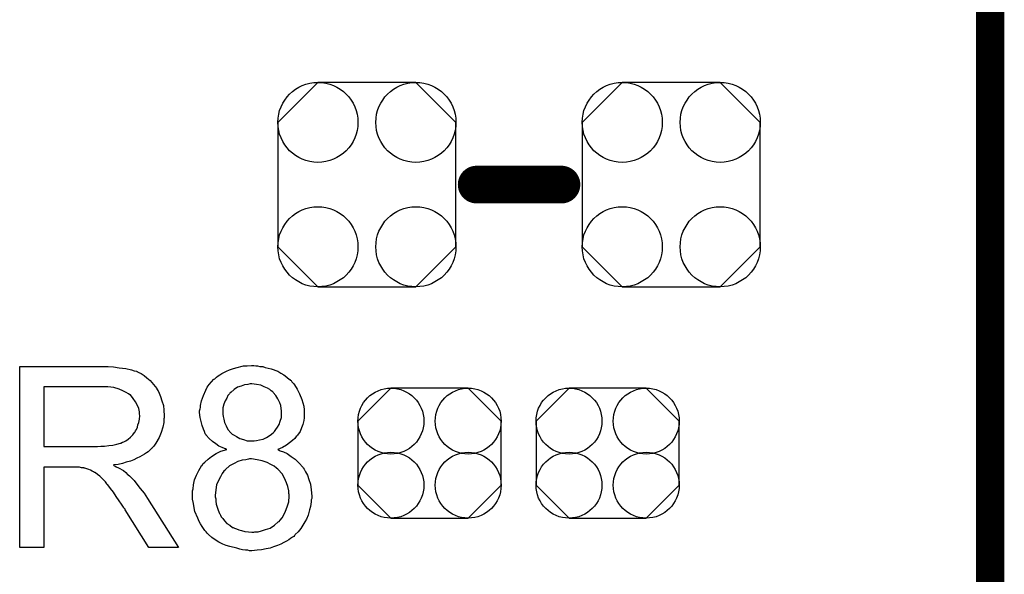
# Model space of a CAD drawing. Extents: x -0.07 to 0.95, y -0.15 to 1.37.
# Tile 15 of 16: x 0.74 to 0.95, y 0.95 to 1.06. Entities that reach past the tile are written whole.
import ezdxf

# ---------------------------------------------------------------- set-up
doc = ezdxf.new("R2010")
doc.units = 0
doc.layers.get('0').update_dxf_attribs({"linetype": 'CONTINUOUS'})
for name, color, linetype in [('gko', 6, 'CONTINUOUS'), ('gto', 2, 'CONTINUOUS'), ('gts', 1, 'CONTINUOUS')]:
    doc.layers.add(name, color=color, linetype=linetype)

# ---------------------------------------------------------------- blocks, each defined once
blk = doc.blocks.new('D33')
at = {"const_width": 0.004}
blk.add_lwpolyline([(-0.002, 0, 1), (0.002, 0, 1)], format="xyb", close=True, dxfattribs=at)
blk = doc.blocks.new('D81')
blk.add_lwpolyline([(-0.0189, 0.0132), (-0.0189, -0.0132), (-0.0104, -0.0217), (0.0104, -0.0217), (0.0189, -0.0132), (0.0189, 0.0132), (0.0104, 0.0217), (-0.0104, 0.0217)], close=True)
for centre in [(-0.0104, 0.0132), (0.0104, 0.0132), (-0.0104, -0.0132), (0.0104, -0.0132)]:
    blk.add_circle(centre, 0.0085)
blk = doc.blocks.new('D85')
blk.add_lwpolyline([(-0.0152, 0.0068), (-0.0152, -0.0068), (-0.0082, -0.0138), (0.0082, -0.0138), (0.0152, -0.0068), (0.0152, 0.0068), (0.0082, 0.0138), (-0.0082, 0.0138)], close=True)
for centre in [(-0.0082, 0.0068), (0.0082, 0.0068), (-0.0082, -0.0068), (0.0082, -0.0068)]:
    blk.add_circle(centre, 0.007)

msp = doc.modelspace()

# ---------------------------------------------------------------- linework, layer by layer
at = {"layer": 'gko', "color": 6, "const_width": 0.006}
msp.add_lwpolyline([(0.95, -0.05), (0.95, 1.2768)], dxfattribs=at)
at = {"layer": 'gto', "color": 2, "const_width": 0.008}
msp.add_lwpolyline([(0.841, 1.029), (0.859, 1.029)], dxfattribs=at)
at = {"layer": 'gto', "color": 2}
for points in [[(0.7623, 0.9904), (0.7628, 0.9904), (0.7639, 0.9903), (0.7651, 0.9901), (0.7665, 0.99), (0.7677, 0.9897), (0.7683, 0.9895), (0.7688, 0.9894), (0.7689, 0.9894), (0.7689, 0.9893), (0.7693, 0.9891), (0.7698, 0.9889), (0.7704, 0.9885), (0.771, 0.988), (0.7717, 0.9874), (0.7724, 0.9866), (0.7731, 0.9857), (0.7731, 0.9856), (0.7731, 0.9856), (0.7734, 0.9852), (0.7736, 0.9847), (0.7739, 0.984), (0.7742, 0.9831), (0.7745, 0.9821), (0.7746, 0.9811), (0.7747, 0.9799), (0.7747, 0.9799), (0.7747, 0.9797), (0.7747, 0.9795), (0.7746, 0.9793), (0.7746, 0.9789), (0.7746, 0.9785), (0.7744, 0.9775), (0.774, 0.9764), (0.7736, 0.9753), (0.7729, 0.9741), (0.7725, 0.9735), (0.772, 0.973), (0.772, 0.9729), (0.7719, 0.9729), (0.7717, 0.9727), (0.7715, 0.9725), (0.7713, 0.9723), (0.7709, 0.9721), (0.7705, 0.9718), (0.77, 0.9715), (0.7695, 0.9712), (0.7689, 0.9709), (0.7682, 0.9706), (0.7675, 0.9703), (0.7666, 0.9701), (0.7658, 0.9698), (0.7649, 0.9696), (0.7639, 0.9695), (0.764, 0.9694), (0.7642, 0.9693), (0.7645, 0.9691), (0.765, 0.9689), (0.766, 0.9683), (0.7665, 0.9679), (0.7669, 0.9675), (0.767, 0.9674), (0.7673, 0.9672), (0.7678, 0.9667), (0.7683, 0.9662), (0.7689, 0.9654), (0.7696, 0.9645), (0.7704, 0.9635), (0.7711, 0.9624), (0.7777, 0.952), (0.7714, 0.952), (0.7664, 0.96), (0.7664, 0.96), (0.7663, 0.9602), (0.7661, 0.9603), (0.766, 0.9605), (0.7656, 0.9612), (0.7651, 0.9619), (0.7645, 0.9628), (0.7639, 0.9637), (0.7633, 0.9645), (0.7627, 0.9653), (0.7626, 0.9653), (0.7625, 0.9655), (0.7622, 0.9659), (0.7618, 0.9663), (0.761, 0.9671), (0.7605, 0.9675), (0.7601, 0.9678), (0.76, 0.9679), (0.7599, 0.9679), (0.7597, 0.968), (0.7594, 0.9682), (0.759, 0.9684), (0.7587, 0.9685), (0.7578, 0.9688), (0.7577, 0.9688), (0.7576, 0.9689), (0.7574, 0.9689), (0.7571, 0.9689), (0.7567, 0.969), (0.7563, 0.969), (0.7557, 0.969), (0.7491, 0.969), (0.7491, 0.952), (0.744, 0.952), (0.744, 0.9904), (0.7618, 0.9904), (0.7623, 0.9904)], [(0.7941, 0.9905), (0.7945, 0.9905), (0.795, 0.9904), (0.7956, 0.9904), (0.7961, 0.9902), (0.7974, 0.9899), (0.7988, 0.9894), (0.7994, 0.989), (0.8001, 0.9886), (0.8007, 0.9881), (0.8013, 0.9876), (0.8014, 0.9876), (0.8014, 0.9875), (0.8016, 0.9874), (0.8018, 0.9871), (0.8021, 0.9868), (0.8023, 0.9865), (0.8029, 0.9856), (0.8034, 0.9846), (0.8039, 0.9834), (0.8043, 0.982), (0.8044, 0.9812), (0.8044, 0.9805), (0.8044, 0.9804), (0.8044, 0.9804), (0.8044, 0.98), (0.8044, 0.9795), (0.8043, 0.9789), (0.8041, 0.9781), (0.8038, 0.9774), (0.8035, 0.9766), (0.803, 0.9758), (0.8029, 0.9757), (0.8027, 0.9755), (0.8024, 0.9751), (0.8019, 0.9747), (0.8013, 0.9742), (0.8006, 0.9737), (0.7998, 0.9732), (0.7988, 0.9728), (0.7988, 0.9728), (0.7989, 0.9727), (0.7991, 0.9726), (0.7993, 0.9725), (0.8, 0.9723), (0.8008, 0.9719), (0.8016, 0.9713), (0.8025, 0.9707), (0.8033, 0.9699), (0.8041, 0.969), (0.8041, 0.969), (0.8042, 0.9689), (0.8044, 0.9686), (0.8047, 0.968), (0.8051, 0.9673), (0.8054, 0.9664), (0.8057, 0.9654), (0.8059, 0.9642), (0.806, 0.9629), (0.806, 0.9629), (0.806, 0.9627), (0.806, 0.9624), (0.8059, 0.9621), (0.8059, 0.9617), (0.8058, 0.9612), (0.8057, 0.9607), (0.8055, 0.96), (0.8052, 0.9588), (0.8049, 0.958), (0.8045, 0.9574), (0.8041, 0.9567), (0.8037, 0.956), (0.8031, 0.9553), (0.8025, 0.9547), (0.8024, 0.9546), (0.8023, 0.9545), (0.8022, 0.9543), (0.8019, 0.9542), (0.8015, 0.9539), (0.8011, 0.9536), (0.8006, 0.9533), (0.8001, 0.953), (0.7994, 0.9527), (0.7987, 0.9524), (0.7979, 0.9521), (0.7972, 0.9518), (0.7963, 0.9517), (0.7953, 0.9515), (0.7944, 0.9514), (0.7933, 0.9513), (0.7928, 0.9513), (0.7924, 0.9514), (0.7919, 0.9514), (0.7913, 0.9515), (0.7907, 0.9516), (0.7901, 0.9518), (0.7886, 0.9522), (0.7878, 0.9524), (0.7871, 0.9527), (0.7863, 0.9531), (0.7855, 0.9536), (0.7848, 0.9541), (0.7841, 0.9547), (0.7841, 0.9547), (0.784, 0.9548), (0.7838, 0.955), (0.7836, 0.9553), (0.7833, 0.9556), (0.783, 0.956), (0.7827, 0.9564), (0.7824, 0.957), (0.7821, 0.9575), (0.7818, 0.9582), (0.7812, 0.9596), (0.781, 0.9604), (0.7809, 0.9613), (0.7807, 0.9622), (0.7807, 0.963), (0.7807, 0.9631), (0.7807, 0.9632), (0.7807, 0.9634), (0.7807, 0.9637), (0.7807, 0.964), (0.7808, 0.9644), (0.7809, 0.9653), (0.7811, 0.9663), (0.7815, 0.9673), (0.782, 0.9683), (0.7826, 0.9693), (0.7826, 0.9694), (0.7827, 0.9694), (0.7829, 0.9697), (0.7833, 0.9701), (0.784, 0.9707), (0.7847, 0.9713), (0.7857, 0.9719), (0.7867, 0.9724), (0.788, 0.9728), (0.788, 0.9728), (0.7879, 0.9728), (0.7877, 0.9729), (0.7875, 0.973), (0.787, 0.9732), (0.7863, 0.9735), (0.7856, 0.974), (0.7849, 0.9745), (0.7842, 0.9751), (0.7836, 0.9758), (0.7836, 0.9759), (0.7834, 0.9761), (0.7832, 0.9766), (0.783, 0.9771), (0.7827, 0.9779), (0.7825, 0.9787), (0.7823, 0.9796), (0.7822, 0.9806), (0.7822, 0.9807), (0.7822, 0.9808), (0.7822, 0.981), (0.7823, 0.9814), (0.7824, 0.9817), (0.7824, 0.9821), (0.7826, 0.9831), (0.783, 0.9842), (0.7835, 0.9854), (0.7838, 0.986), (0.7842, 0.9866), (0.7847, 0.9871), (0.7852, 0.9877), (0.7853, 0.9877), (0.7854, 0.9878), (0.7856, 0.988), (0.7858, 0.9881), (0.7861, 0.9884), (0.7865, 0.9886), (0.7869, 0.9889), (0.7873, 0.9891), (0.7879, 0.9894), (0.7885, 0.9897), (0.7892, 0.9899), (0.7899, 0.9901), (0.7915, 0.9905), (0.7923, 0.9905), (0.7932, 0.9906), (0.7937, 0.9906), (0.7941, 0.9905)], [(0.7933, 0.9867), (0.7929, 0.9867), (0.7924, 0.9866), (0.7917, 0.9865), (0.791, 0.9862), (0.7902, 0.986), (0.7895, 0.9855), (0.7888, 0.9849), (0.7887, 0.9849), (0.7885, 0.9846), (0.7882, 0.9842), (0.788, 0.9837), (0.7876, 0.9831), (0.7873, 0.9824), (0.7871, 0.9816), (0.7871, 0.9807), (0.7871, 0.9807), (0.7871, 0.9806), (0.7871, 0.9803), (0.7872, 0.9798), (0.7873, 0.9792), (0.7875, 0.9785), (0.7878, 0.9778), (0.7882, 0.977), (0.7888, 0.9763), (0.7888, 0.9763), (0.7891, 0.976), (0.7895, 0.9758), (0.79, 0.9755), (0.7907, 0.9751), (0.7915, 0.9749), (0.7923, 0.9746), (0.7933, 0.9746), (0.7935, 0.9746), (0.7938, 0.9746), (0.7943, 0.9747), (0.7949, 0.9748), (0.7957, 0.975), (0.7964, 0.9753), (0.7972, 0.9758), (0.7978, 0.9763), (0.7979, 0.9764), (0.7981, 0.9766), (0.7984, 0.977), (0.7987, 0.9775), (0.7991, 0.9781), (0.7993, 0.9788), (0.7996, 0.9796), (0.7996, 0.9805), (0.7996, 0.9806), (0.7996, 0.9806), (0.7996, 0.981), (0.7995, 0.9815), (0.7994, 0.9821), (0.7992, 0.9827), (0.7988, 0.9835), (0.7984, 0.9842), (0.7978, 0.9849), (0.7977, 0.985), (0.7974, 0.9852), (0.7971, 0.9855), (0.7966, 0.9858), (0.7959, 0.9861), (0.7952, 0.9864), (0.7943, 0.9866), (0.7933, 0.9867)], [(0.7612, 0.9861), (0.7491, 0.9861), (0.7491, 0.9734), (0.7605, 0.9734), (0.7612, 0.9735), (0.762, 0.9735), (0.7629, 0.9736), (0.7638, 0.9737), (0.7646, 0.9739), (0.7654, 0.9741), (0.7655, 0.9741), (0.7658, 0.9743), (0.7661, 0.9744), (0.7665, 0.9746), (0.767, 0.975), (0.7675, 0.9754), (0.768, 0.9759), (0.7684, 0.9764), (0.7685, 0.9765), (0.7686, 0.9767), (0.7688, 0.977), (0.769, 0.9775), (0.7691, 0.978), (0.7693, 0.9785), (0.7694, 0.9792), (0.7695, 0.9799), (0.7695, 0.9799), (0.7695, 0.98), (0.7694, 0.9803), (0.7694, 0.9808), (0.7693, 0.9815), (0.769, 0.9821), (0.7686, 0.9829), (0.7681, 0.9836), (0.7675, 0.9844), (0.7674, 0.9844), (0.7671, 0.9846), (0.7666, 0.9849), (0.7659, 0.9852), (0.7651, 0.9856), (0.764, 0.9859), (0.7627, 0.9861), (0.7612, 0.9861)], [(0.7932, 0.9708), (0.7928, 0.9708), (0.7926, 0.9707), (0.792, 0.9706), (0.7912, 0.9705), (0.7903, 0.9702), (0.7895, 0.9698), (0.7885, 0.9693), (0.7877, 0.9685), (0.7876, 0.9684), (0.7873, 0.9682), (0.787, 0.9677), (0.7866, 0.967), (0.7862, 0.9662), (0.7858, 0.9653), (0.7856, 0.9642), (0.7855, 0.963), (0.7855, 0.9629), (0.7855, 0.9627), (0.7856, 0.9623), (0.7856, 0.9618), (0.7857, 0.9612), (0.7859, 0.9605), (0.7861, 0.9599), (0.7864, 0.9592), (0.7865, 0.9591), (0.7866, 0.9588), (0.7868, 0.9585), (0.7871, 0.9581), (0.7875, 0.9576), (0.788, 0.9571), (0.7886, 0.9567), (0.7892, 0.9562), (0.7893, 0.9562), (0.7896, 0.9561), (0.79, 0.9559), (0.7905, 0.9557), (0.7911, 0.9556), (0.7918, 0.9554), (0.7926, 0.9553), (0.7933, 0.9552), (0.7937, 0.9552), (0.7939, 0.9553), (0.7946, 0.9553), (0.7953, 0.9555), (0.7962, 0.9558), (0.7972, 0.9561), (0.7981, 0.9567), (0.7989, 0.9574), (0.7991, 0.9575), (0.7993, 0.9578), (0.7997, 0.9583), (0.8001, 0.9589), (0.8004, 0.9597), (0.8008, 0.9606), (0.8011, 0.9617), (0.8012, 0.9629), (0.8012, 0.9629), (0.8012, 0.963), (0.8012, 0.9632), (0.8011, 0.9634), (0.8011, 0.964), (0.8009, 0.9649), (0.8006, 0.9657), (0.8002, 0.9667), (0.7997, 0.9676), (0.7989, 0.9685), (0.7988, 0.9686), (0.7985, 0.9688), (0.798, 0.9692), (0.7973, 0.9696), (0.7965, 0.97), (0.7955, 0.9704), (0.7944, 0.9706), (0.7932, 0.9708)]]:
    msp.add_lwpolyline(points, dxfattribs=at)

# ---------------------------------------------------------------- block references
at = {"layer": 'gto'}
for p in [(0.841, 1.029), (0.859, 1.029)]:
    msp.add_blockref('D33', p, dxfattribs=at)
at = {"layer": 'gts'}
for name, p in [('D81', (0.8177, 1.029)), ('D81', (0.8823, 1.029)), ('D85', (0.831, 0.972)), ('D85', (0.8688, 0.972))]:
    msp.add_blockref(name, p, dxfattribs=at)

doc.saveas('drawing.dxf')
